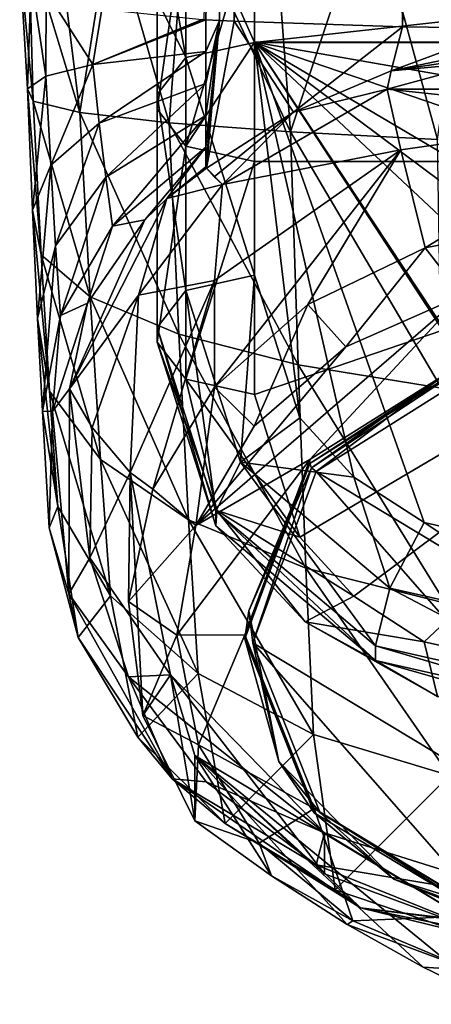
# Model space of a CAD drawing. Header units: metres. Extents: x -22 to 22, y -127 to 37.
# Tile 1 of 7: x -15 to -4, y -126 to -101. Entities that reach past the tile are written whole.
import ezdxf

# ---------------------------------------------------------------- set-up
doc = ezdxf.new("R2010")
doc.units = ezdxf.units.M
doc.layers.add('solid_12518041_051', color=7, linetype='CONTINUOUS')

msp = doc.modelspace()

# ---------------------------------------------------------------- linework, layer by layer
at = {"layer": 'solid_12518041_051'}
for points in [[(-10, -101.029099, 78.969452), (-10.049645, -101.026039, 78.994408), (-8.233313, -26.357769, 69.080688)], [(-9.651047, -101.049515, 78.8032), (-10, -101.029099, 78.969452), (-8.233313, -26.357769, 69.080688)], [(-9.275507, -101.069504, 78.640411), (-9.651047, -101.049515, 78.8032), (-8.233313, -26.357769, 69.080688)], [(-9.275507, -101.069504, 78.640411), (-8.233313, -26.357769, 69.080688), (-5.857028, -27.363571, 68.601303)], [(-4.954204, -101.208183, 77.510918), (-9.275507, -101.069504, 78.640411), (-5.857028, -27.363571, 68.601303)], [(-4.954204, -101.208183, 77.510918), (-5.857028, -27.363571, 68.601303), (-2.837704, -28.05168, 68.275414)], [(-2.281351, -101.244087, 77.218552), (-4.954204, -101.208183, 77.510918), (-2.837704, -28.05168, 68.275414)], [(-10.517767, -102.002838, 153.909897), (-10.517767, -97.637253, 152.320953), (-11.25, -97.867989, 150.568314)], [(-10.517767, -97.637253, 152.320953), (-8.75, -101.609413, 154.527466), (-8.75, -99.656616, 153.564453)], [(-10.517767, -102.002838, 153.909897), (-8.75, -101.609413, 154.527466), (-10.517767, -97.637253, 152.320953)], [(-10.517767, -102.002838, 153.909897), (-11.25, -97.867989, 150.568314), (-11.25, -100.511665, 151.21521)], [(-7.830992, -103.907997, 104.519142), (-5.780734, -97.766808, 105.538673), (-8.287358, -97.932159, 104.191978)], [(-7.830992, -103.907997, 104.519142), (-4.05922, -104.10218, 106.444923), (-5.780734, -97.766808, 105.538673)], [(-4.05922, -104.10218, 106.444923), (-3.168405, -97.671089, 106.31823), (-5.780734, -97.766808, 105.538673)], [(-10.948311, -103.680046, 101.679428), (-10.524476, -98.160164, 102.335083), (-12.452232, -98.453598, 99.945251)], [(-10.948311, -103.680046, 101.679428), (-7.830992, -103.907997, 104.519142), (-10.524476, -98.160164, 102.335083)], [(-7.830992, -103.907997, 104.519142), (-8.287358, -97.932159, 104.191978), (-10.524476, -98.160164, 102.335083)], [(-10.517767, -98.190102, 148.121658), (-11.25, -103.328766, 151.828613), (-11.25, -100.751076, 150.557434)], [(-10.517767, -104.278587, 150.337692), (-11.25, -103.328766, 151.828613), (-10.517767, -98.190102, 148.121658)], [(-10.517767, -104.278587, 150.337692), (-10.517767, -98.190102, 148.121658), (-8.75, -98.285675, 147.395691)], [(-10.517767, -104.278587, 150.337692), (-8.75, -98.285675, 147.395691), (-8.75, -101.606133, 148.208206)], [(8.75, -101.606133, 148.208206), (-8.75, -98.285675, 147.395691), (8.75, -98.285675, 147.395691)], [(-8.75, -101.606133, 148.208206), (-8.75, -98.285675, 147.395691), (8.75, -101.606133, 148.208206)], [(-13.234282, -103.414841, 98.17115), (-12.452232, -98.453598, 99.945251), (-13.808822, -98.76738, 97.389664)], [(-13.234282, -103.414841, 98.17115), (-10.948311, -103.680046, 101.679428), (-12.452232, -98.453598, 99.945251)], [(-13.234282, -103.414841, 98.17115), (-13.808822, -98.76738, 97.389664), (-14.544827, -99.084892, 94.803734)], [(-14.438915, -103.120781, 94.208611), (-14.544827, -99.084892, 94.803734), (-14.781147, -99.492867, 91.481079)], [(-14.438915, -103.120781, 94.208611), (-13.234282, -103.414841, 98.17115), (-14.544827, -99.084892, 94.803734)], [(-14.579967, -102.80172, 90.089798), (-14.781147, -99.492867, 91.481079), (-14.491087, -99.945541, 87.794304)], [(-14.579967, -102.80172, 90.089798), (-14.438915, -103.120781, 94.208611), (-14.781147, -99.492867, 91.481079)], [(8.75, -99.656616, 153.564453), (-8.75, -101.609413, 154.527466), (8.75, -101.609413, 154.527466)], [(-8.75, -99.656616, 153.564453), (-8.75, -101.609413, 154.527466), (8.75, -99.656616, 153.564453)], [(-14.111788, -102.481339, 85.975746), (-14.579967, -102.80172, 90.089798), (-14.491087, -99.945541, 87.794304)], [(-14.111788, -102.481339, 85.975746), (-14.491087, -99.945541, 87.794304), (-14.099217, -100.301804, 84.892807)], [(-12.907916, -102.182678, 82.033012), (-14.111788, -102.481339, 85.975746), (-14.099217, -100.301804, 84.892807)], [(-12.907916, -102.182678, 82.033012), (-14.099217, -100.301804, 84.892807), (-12.676723, -100.759125, 81.168251)], [(-11.25, -102.95266, 152.418976), (-11.25, -100.511665, 151.21521), (-11.25, -100.751076, 150.557434)], [(-10.517767, -102.002838, 153.909897), (-11.25, -100.511665, 151.21521), (-11.25, -102.95266, 152.418976)], [(-12.907916, -102.182678, 82.033012), (-12.676723, -100.759125, 81.168251), (-10.098722, -101.022964, 79.019409)], [(-11.25, -102.95266, 152.418976), (-11.25, -100.751076, 150.557434), (-11.25, -103.328766, 151.828613)], [(-12.907916, -102.182678, 82.033012), (-10.098722, -101.022964, 79.019409), (-10.049645, -101.026039, 78.994408)], [(-12.907916, -102.182678, 82.033012), (-10.049645, -101.026039, 78.994408), (-10, -101.029099, 78.969452)], [(-12.907916, -102.182678, 82.033012), (-10, -101.029099, 78.969452), (-10, -101.847992, 79.062561)], [(-10, -101.847992, 79.062561), (-10, -101.029099, 78.969452), (-9.651047, -101.049515, 78.8032)], [(-10, -102.667702, 79.155754), (-10, -101.847992, 79.062561), (-9.651047, -101.049515, 78.8032)], [(-10, -103.487411, 79.248947), (-10, -102.667702, 79.155754), (-9.651047, -101.049515, 78.8032)], [(-10, -104.307121, 79.342148), (-10, -103.487411, 79.248947), (-9.651047, -101.049515, 78.8032)], [(-10, -104.812363, 79.39959), (-10, -104.307121, 79.342148), (-9.651047, -101.049515, 78.8032)], [(-9.997592, -104.830772, 79.400604), (-10, -104.812363, 79.39959), (-9.651047, -101.049515, 78.8032)], [(-9.990418, -104.845062, 79.399033), (-9.997592, -104.830772, 79.400604), (-9.651047, -101.049515, 78.8032)], [(-9.990418, -104.845062, 79.399033), (-9.651047, -101.049515, 78.8032), (-9.275507, -101.069504, 78.640411)], [(-7.754391, -103.40239, 78.430656), (-9.990418, -104.845062, 79.399033), (-9.275507, -101.069504, 78.640411)], [(-7.754391, -103.40239, 78.430656), (-9.275507, -101.069504, 78.640411), (-4.954204, -101.208183, 77.510918)], [(-5.242717, -102.341202, 77.736511), (-7.754391, -103.40239, 78.430656), (-4.954204, -101.208183, 77.510918)], [(-5.242717, -102.341202, 77.736511), (-4.954204, -101.208183, 77.510918), (-2.281351, -101.244087, 77.218552)], [(-5.242717, -102.341202, 77.736511), (-2.281351, -101.244087, 77.218552), (0, -101.256813, 77.114906)], [(-5.242717, -102.341202, 77.736511), (0, -101.256813, 77.114906), (0, -101.564514, 77.195999)], [(-10.517767, -104.278587, 150.337692), (-8.75, -101.606133, 148.208206), (-8.75, -104.67202, 149.720123)], [(-10.517767, -102.002838, 153.909897), (-8.75, -107.593231, 158.339569), (-8.75, -101.609413, 154.527466)], [(-8.75, -101.606133, 148.208206), (8.75, -104.67202, 149.720123), (-8.75, -104.67202, 149.720123)], [(-8.75, -101.606133, 148.208206), (8.75, -101.606133, 148.208206), (8.75, -104.67202, 149.720123)], [(8.75, -107.593231, 158.339569), (8.75, -101.609413, 154.527466), (-8.75, -101.609413, 154.527466)], [(7.586311, -111.259216, 160.675064), (8.75, -107.593231, 158.339569), (-8.75, -101.609413, 154.527466)], [(6.201817, -112.781624, 161.644943), (7.586311, -111.259216, 160.675064), (-8.75, -101.609413, 154.527466)], [(4.396714, -113.949295, 162.38884), (6.201817, -112.781624, 161.644943), (-8.75, -101.609413, 154.527466)], [(0.05, -114.93074, 163.014084), (4.396714, -113.949295, 162.38884), (-8.75, -101.609413, 154.527466)], [(-0.05, -114.93074, 163.014084), (0.05, -114.93074, 163.014084), (-8.75, -101.609413, 154.527466)], [(-4.396714, -113.949295, 162.38884), (-0.05, -114.93074, 163.014084), (-8.75, -101.609413, 154.527466)], [(-6.201817, -112.781624, 161.644943), (-4.396714, -113.949295, 162.38884), (-8.75, -101.609413, 154.527466)], [(-7.586311, -111.259216, 160.675064), (-6.201817, -112.781624, 161.644943), (-8.75, -101.609413, 154.527466)], [(-8.75, -107.593231, 158.339569), (-7.586311, -111.259216, 160.675064), (-8.75, -101.609413, 154.527466)], [(-5.242717, -102.341202, 77.736511), (0, -101.564514, 77.195999), (-2.788099, -102.119896, 77.490067)], [(-12.739721, -103.683655, 82.137886), (-12.907916, -102.182678, 82.033012), (-10, -101.847992, 79.062561)], [(-12.739721, -103.683655, 82.137886), (-10, -101.847992, 79.062561), (-10, -102.667702, 79.155754)], [(-13.986222, -104.768356, 85.918526), (-14.111788, -102.481339, 85.975746), (-12.907916, -102.182678, 82.033012)], [(-12.739721, -103.683655, 82.137886), (-13.986222, -104.768356, 85.918526), (-12.907916, -102.182678, 82.033012)], [(-10.517767, -102.002838, 153.909897), (-11.25, -102.95266, 152.418976), (-10.517767, -107.986664, 157.722015)], [(-10.517767, -102.002838, 153.909897), (-10.517767, -107.986664, 157.722015), (-8.75, -107.593231, 158.339569)], [(-5.351287, -102.812721, 77.922989), (-2.788099, -102.119896, 77.490067), (5.350709, -102.812515, 77.922859)], [(-5.242717, -102.341202, 77.736511), (-2.788099, -102.119896, 77.490067), (-5.351287, -102.812721, 77.922989)], [(-5.242717, -102.341202, 77.736511), (-5.351287, -102.812721, 77.922989), (-7.754391, -103.40239, 78.430656)], [(-14.452474, -105.918846, 89.8601), (-14.579967, -102.80172, 90.089798), (-14.111788, -102.481339, 85.975746)], [(-13.986222, -104.768356, 85.918526), (-14.452474, -105.918846, 89.8601), (-14.111788, -102.481339, 85.975746)], [(-12.571527, -105.075516, 81.905411), (-12.739721, -103.683655, 82.137886), (-10, -102.667702, 79.155754)], [(-12.571527, -105.075516, 81.905411), (-10, -102.667702, 79.155754), (-10, -103.487411, 79.248947)], [(-14.227026, -107.067482, 93.804749), (-14.438915, -103.120781, 94.208611), (-14.579967, -102.80172, 90.089798)], [(-14.452474, -105.918846, 89.8601), (-14.227026, -107.067482, 93.804749), (-14.579967, -102.80172, 90.089798)], [(-11.25, -108.936485, 156.231094), (-11.25, -102.95266, 152.418976), (-11.25, -103.328766, 151.828613)], [(-10.517767, -107.986664, 157.722015), (-11.25, -102.95266, 152.418976), (-11.25, -108.936485, 156.231094)], [(-4.993445, -104.372498, 78.897644), (-9.573549, -105.2612, 79.452965), (-5.351287, -102.812721, 77.922989)], [(-7.754391, -103.40239, 78.430656), (-5.351287, -102.812721, 77.922989), (-9.573549, -105.2612, 79.452965)], [(1.131407, -103.494911, 78.349266), (-5.351287, -102.812721, 77.922989), (5.350709, -102.812515, 77.922859)], [(1.131407, -103.494911, 78.349266), (-4.993445, -104.372498, 78.897644), (-5.351287, -102.812721, 77.922989)], [(-12.972812, -108.146187, 97.598877), (-13.234282, -103.414841, 98.17115), (-14.438915, -103.120781, 94.208611)], [(-14.227026, -107.067482, 93.804749), (-12.972812, -108.146187, 97.598877), (-14.438915, -103.120781, 94.208611)], [(-10.699334, -109.105392, 100.987), (-10.948311, -103.680046, 101.679428), (-13.234282, -103.414841, 98.17115)], [(-12.972812, -108.146187, 97.598877), (-10.699334, -109.105392, 100.987), (-13.234282, -103.414841, 98.17115)], [(-11.25, -109.312592, 155.640717), (-11.25, -108.936485, 156.231094), (-11.25, -103.328766, 151.828613)], [(-10.517767, -104.278587, 150.337692), (-11.25, -109.312592, 155.640717), (-11.25, -103.328766, 151.828613)], [(-9.791628, -105.068321, 79.385086), (-9.990418, -104.845062, 79.399033), (-7.754391, -103.40239, 78.430656)], [(-9.791628, -105.068321, 79.385086), (-7.754391, -103.40239, 78.430656), (-9.573549, -105.2612, 79.452965)], [(-13.860657, -106.837135, 85.186623), (-13.986222, -104.768356, 85.918526), (-12.739721, -103.683655, 82.137886)], [(-12.571527, -105.075516, 81.905411), (-13.860657, -106.837135, 85.186623), (-12.739721, -103.683655, 82.137886)], [(-12.571527, -105.075516, 81.905411), (-10, -103.487411, 79.248947), (-12.403333, -106.330757, 81.504662)], [(-12.403333, -106.330757, 81.504662), (-10, -103.487411, 79.248947), (-10, -104.307121, 79.342148)], [(-7.632876, -109.898682, 103.781357), (-7.830992, -103.907997, 104.519142), (-10.948311, -103.680046, 101.679428)], [(-10.699334, -109.105392, 100.987), (-7.632876, -109.898682, 103.781357), (-10.948311, -103.680046, 101.679428)], [(-4.372305, -106.893219, 74.366615), (-4.993445, -104.372498, 78.897644), (1.131407, -103.494911, 78.349266)], [(-4.372305, -106.893219, 74.366615), (1.131407, -103.494911, 78.349266), (-0.995277, -106.228729, 73.951393)], [(-3.95515, -110.498024, 105.77639), (-4.05922, -104.10218, 106.444923), (-7.830992, -103.907997, 104.519142)], [(-7.632876, -109.898682, 103.781357), (-3.95515, -110.498024, 105.77639), (-7.830992, -103.907997, 104.519142)], [(-11.569018, -106.172577, 80.518494), (-12.403333, -106.330757, 81.504662), (-10, -104.307121, 79.342148)], [(-11.007946, -105.618317, 80.064903), (-11.569018, -106.172577, 80.518494), (-10, -104.307121, 79.342148)], [(-10.517767, -110.262413, 154.149811), (-11.25, -109.312592, 155.640717), (-10.517767, -104.278587, 150.337692)], [(-11.007946, -105.618317, 80.064903), (-10, -104.307121, 79.342148), (-10, -104.812363, 79.39959)], [(-10.517767, -110.262413, 154.149811), (-10.517767, -104.278587, 150.337692), (-8.75, -104.67202, 149.720123)], [(-4.993445, -104.372498, 78.897644), (-9.780308, -107.729591, 80.995392), (-9.573549, -105.2612, 79.452965)], [(-9.780308, -110.473679, 76.603935), (-9.780308, -107.729591, 80.995392), (-4.993445, -104.372498, 78.897644)], [(-7.38442, -108.348663, 75.276077), (-9.780308, -110.473679, 76.603935), (-4.993445, -104.372498, 78.897644)], [(-7.38442, -108.348663, 75.276077), (-4.993445, -104.372498, 78.897644), (-4.372305, -106.893219, 74.366615)], [(-10.517767, -110.262413, 154.149811), (-8.75, -104.67202, 149.720123), (-8.75, -110.655838, 153.532242)], [(-8.75, -110.655838, 153.532242), (-8.75, -104.67202, 149.720123), (8.75, -104.67202, 149.720123)], [(-7.586311, -114.321823, 155.867737), (-8.75, -110.655838, 153.532242), (8.75, -104.67202, 149.720123)], [(-6.201817, -115.844231, 156.837616), (-7.586311, -114.321823, 155.867737), (8.75, -104.67202, 149.720123)], [(-4.396714, -117.011902, 157.581497), (-6.201817, -115.844231, 156.837616), (8.75, -104.67202, 149.720123)], [(-0.05, -117.993347, 158.206757), (-4.396714, -117.011902, 157.581497), (8.75, -104.67202, 149.720123)], [(-14.32498, -108.708618, 88.61837), (-14.452474, -105.918846, 89.8601), (-13.986222, -104.768356, 85.918526)], [(-13.860657, -106.837135, 85.186623), (-14.32498, -108.708618, 88.61837), (-13.986222, -104.768356, 85.918526)], [(-11.007946, -105.618317, 80.064903), (-10, -104.812363, 79.39959), (-9.997592, -104.830772, 79.400604)], [(-11.007946, -105.618317, 80.064903), (-9.997592, -104.830772, 79.400604), (-9.990418, -104.845062, 79.399033)], [(-11.007946, -105.618317, 80.064903), (-9.990418, -104.845062, 79.399033), (-9.573549, -105.2612, 79.452965)], [(-9.791628, -105.068321, 79.385086), (-9.573549, -105.2612, 79.452965), (-9.990418, -104.845062, 79.399033)], [(-12.571527, -105.075516, 81.905411), (-13.735091, -108.632675, 84.118172), (-13.860657, -106.837135, 85.186623)], [(-12.571527, -105.075516, 81.905411), (-12.403333, -106.330757, 81.504662), (-13.735091, -108.632675, 84.118172)], [(-9.780308, -107.729591, 80.995392), (-11.729712, -108.108856, 81.232384), (-9.573549, -105.2612, 79.452965)], [(-11.007946, -105.618317, 80.064903), (-9.573549, -105.2612, 79.452965), (-11.729712, -108.108856, 81.232384)], [(-13.506844, -110.517143, 83.131912), (-11.007946, -105.618317, 80.064903), (-11.729712, -108.108856, 81.232384)], [(-13.506844, -110.517143, 83.131912), (-11.569018, -106.172577, 80.518494), (-11.007946, -105.618317, 80.064903)], [(-14.015137, -110.577713, 92.051521), (-14.227026, -107.067482, 93.804749), (-14.452474, -105.918846, 89.8601)], [(-14.32498, -108.708618, 88.61837), (-14.015137, -110.577713, 92.051521), (-14.452474, -105.918846, 89.8601)], [(-13.506844, -110.517143, 83.131912), (-13.045132, -108.312622, 82.192947), (-11.569018, -106.172577, 80.518494)], [(-11.569018, -106.172577, 80.518494), (-13.045132, -108.312622, 82.192947), (-12.403333, -106.330757, 81.504662)], [(-4.372305, -106.893219, 74.366615), (-0.995277, -106.228729, 73.951393), (-3.426983, -108.111832, 74.277084)], [(-13.045132, -108.312622, 82.192947), (-13.735091, -108.632675, 84.118172), (-12.403333, -106.330757, 81.504662)], [(-13.860657, -106.837135, 85.186623), (-14.197487, -111.088539, 86.871811), (-14.32498, -108.708618, 88.61837)], [(-13.860657, -106.837135, 85.186623), (-13.735091, -108.632675, 84.118172), (-14.197487, -111.088539, 86.871811)], [(-7.38442, -108.348663, 75.276077), (-4.372305, -106.893219, 74.366615), (-6.407991, -109.432884, 75.10257)], [(-4.372305, -106.893219, 74.366615), (-3.426983, -108.111832, 74.277084), (-6.407991, -109.432884, 75.10257)], [(-12.71134, -112.331947, 95.33989), (-12.972812, -108.146187, 97.598877), (-14.227026, -107.067482, 93.804749)], [(-14.015137, -110.577713, 92.051521), (-12.71134, -112.331947, 95.33989), (-14.227026, -107.067482, 93.804749)], [(-11.946545, -112.666672, 84.080421), (-11.729712, -108.108856, 81.232384), (-9.780308, -107.729591, 80.995392)], [(-11.359865, -113.090866, 78.239334), (-11.946545, -112.666672, 84.080421), (-9.780308, -107.729591, 80.995392)], [(-9.780308, -110.473679, 76.603935), (-11.359865, -113.090866, 78.239334), (-9.780308, -107.729591, 80.995392)], [(-10.517767, -107.986664, 157.722015), (-9.115352, -112.400871, 160.53418), (-8.75, -107.593231, 158.339569)], [(-9.115352, -112.400871, 160.53418), (-7.586311, -111.259216, 160.675064), (-8.75, -107.593231, 158.339569)], [(-10.517767, -107.986664, 157.722015), (-11.25, -108.936485, 156.231094), (-9.749484, -113.659477, 159.239975)], [(-10.517767, -107.986664, 157.722015), (-9.749484, -113.659477, 159.239975), (-9.115352, -112.400871, 160.53418)], [(-13.506844, -110.517143, 83.131912), (-11.729712, -108.108856, 81.232384), (-12.921159, -111.50309, 83.353333)], [(-10.450356, -113.87603, 98.270531), (-10.699334, -109.105392, 100.987), (-12.972812, -108.146187, 97.598877)], [(-12.71134, -112.331947, 95.33989), (-10.450356, -113.87603, 98.270531), (-12.972812, -108.146187, 97.598877)], [(-11.946545, -112.666672, 84.080421), (-12.921159, -111.50309, 83.353333), (-11.729712, -108.108856, 81.232384)], [(-3.426983, -108.111832, 74.277084), (-10.257478, -114.024834, 77.971939), (-6.407991, -109.432884, 75.10257)], [(-7.33523, -112.330261, 76.913055), (-10.257478, -114.024834, 77.971939), (-3.426983, -108.111832, 74.277084)], [(-2.869026, -109.518456, 75.156044), (-7.33523, -112.330261, 76.913055), (-3.426983, -108.111832, 74.277084)], [(-13.045132, -108.312622, 82.192947), (-13.939577, -111.09845, 84.162231), (-13.735091, -108.632675, 84.118172)], [(-13.506844, -110.517143, 83.131912), (-13.939577, -111.09845, 84.162231), (-13.045132, -108.312622, 82.192947)], [(-7.38442, -108.348663, 75.276077), (-8.761516, -111.470345, 76.375717), (-9.780308, -110.473679, 76.603935)], [(-7.38442, -108.348663, 75.276077), (-6.407991, -109.432884, 75.10257), (-8.761516, -111.470345, 76.375717)], [(-14.32498, -108.708618, 88.61837), (-14.197487, -111.088539, 86.871811), (-13.803248, -113.541473, 89.625183)], [(-14.32498, -108.708618, 88.61837), (-13.803248, -113.541473, 89.625183), (-14.015137, -110.577713, 92.051521)], [(-13.939577, -111.09845, 84.162231), (-14.197487, -111.088539, 86.871811), (-13.735091, -108.632675, 84.118172)], [(-9.749484, -114.035583, 158.649597), (-11.25, -108.936485, 156.231094), (-11.25, -109.312592, 155.640717)], [(-9.749484, -114.035583, 158.649597), (-9.749484, -113.659477, 159.239975), (-11.25, -108.936485, 156.231094)], [(-7.434761, -115.125557, 100.682182), (-7.632876, -109.898682, 103.781357), (-10.699334, -109.105392, 100.987)], [(-10.450356, -113.87603, 98.270531), (-7.434761, -115.125557, 100.682182), (-10.699334, -109.105392, 100.987)], [(-9.720956, -113.640907, 156.302139), (-9.749484, -114.035583, 158.649597), (-11.25, -109.312592, 155.640717)], [(-9.720956, -113.640907, 156.302139), (-11.25, -109.312592, 155.640717), (-10.517767, -110.262413, 154.149811)], [(-6.407991, -109.432884, 75.10257), (-10.257478, -114.024834, 77.971939), (-8.761516, -111.470345, 76.375717)], [(-7.33523, -112.436241, 76.743446), (-7.33523, -112.330261, 76.913055), (-2.869026, -109.518456, 75.156044)], [(-2.869129, -109.624458, 74.986443), (-7.33523, -112.436241, 76.743446), (-2.869026, -109.518456, 75.156044)], [(-2.869129, -109.624458, 74.986443), (-7.287488, -112.53997, 76.641495), (-7.33523, -112.436241, 76.743446)], [(-2.869129, -109.624458, 74.986443), (-3.720708, -110.038536, 75.07843), (-7.287488, -112.53997, 76.641495)], [(-3.851081, -116.020943, 102.409126), (-3.95515, -110.498024, 105.77639), (-7.632876, -109.898682, 103.781357)], [(-7.434761, -115.125557, 100.682182), (-3.851081, -116.020943, 102.409126), (-7.632876, -109.898682, 103.781357)], [(-3.720708, -110.038536, 75.07843), (-7.172225, -112.640503, 76.635246), (-7.287488, -112.53997, 76.641495)], [(-7.172225, -112.640503, 76.635246), (-2.808587, -109.892136, 74.91787), (7.172225, -121.288795, 82.039299)], [(-3.720708, -110.038536, 75.07843), (-2.808587, -109.892136, 74.91787), (-7.172225, -112.640503, 76.635246)], [(-10.517767, -110.262413, 154.149811), (-8.75, -110.655838, 153.532242), (-7.586311, -114.321823, 155.867737)], [(-9.720956, -113.640907, 156.302139), (-10.517767, -110.262413, 154.149811), (-7.586311, -114.321823, 155.867737)], [(-13.517756, -115.777374, 86.418869), (-13.939577, -111.09845, 84.162231), (-13.506844, -110.517143, 83.131912)], [(-13.517756, -115.777374, 86.418869), (-13.506844, -110.517143, 83.131912), (-12.98424, -114.859535, 85.450676)], [(-13.506844, -110.517143, 83.131912), (-12.921159, -111.50309, 83.353333), (-12.98424, -114.859535, 85.450676)], [(-10.257478, -114.024834, 77.971939), (-11.359865, -113.090866, 78.239334), (-9.780308, -110.473679, 76.603935)], [(-8.761516, -111.470345, 76.375717), (-10.257478, -114.024834, 77.971939), (-9.780308, -110.473679, 76.603935)], [(-14.015137, -110.577713, 92.051521), (-13.803248, -113.541473, 89.625183), (-12.449868, -115.834618, 92.239525)], [(-14.015137, -110.577713, 92.051521), (-12.449868, -115.834618, 92.239525), (-12.71134, -112.331947, 95.33989)], [(-14.024767, -114.083267, 86.119965), (-13.803248, -113.541473, 89.625183), (-14.197487, -111.088539, 86.871811)], [(-13.939577, -111.09845, 84.162231), (-14.024767, -114.083267, 86.119965), (-14.197487, -111.088539, 86.871811)], [(-13.517756, -115.777374, 86.418869), (-14.024767, -114.083267, 86.119965), (-13.939577, -111.09845, 84.162231)], [(-9.115352, -112.400871, 160.53418), (-6.201817, -112.781624, 161.644943), (-7.586311, -111.259216, 160.675064)], [(-11.946545, -112.666672, 84.080421), (-12.98424, -114.859535, 85.450676), (-12.921159, -111.50309, 83.353333)], [(-12.71134, -112.331947, 95.33989), (-12.449868, -115.834618, 92.239525), (-10.20138, -117.826965, 94.544403)], [(-12.71134, -112.331947, 95.33989), (-10.20138, -117.826965, 94.544403), (-10.450356, -113.87603, 98.270531)], [(-7.33523, -112.330261, 76.913055), (-10.749408, -116.84655, 79.735146), (-10.257478, -114.024834, 77.971939)], [(-8.99951, -116.831345, 79.725647), (-10.749408, -116.84655, 79.735146), (-7.33523, -112.330261, 76.913055)], [(-8.999523, -116.937241, 79.555977), (-8.99951, -116.831345, 79.725647), (-7.33523, -112.330261, 76.913055)], [(-8.999523, -116.937241, 79.555977), (-7.33523, -112.330261, 76.913055), (-7.33523, -112.436241, 76.743446)], [(-9.115352, -112.400871, 160.53418), (-9.749484, -113.659477, 159.239975), (-5.65, -117.116943, 161.442627)], [(-9.115352, -112.400871, 160.53418), (-5.283884, -115.632301, 162.592819), (-6.201817, -112.781624, 161.644943)], [(-9.115352, -112.400871, 160.53418), (-5.65, -117.116943, 161.442627), (-5.283884, -115.632301, 162.592819)], [(-8.90159, -116.218674, 78.940208), (-8.999523, -116.937241, 79.555977), (-7.33523, -112.436241, 76.743446)], [(-8.90159, -116.218674, 78.940208), (-7.33523, -112.436241, 76.743446), (-7.287488, -112.53997, 76.641495)], [(-8.90159, -116.218674, 78.940208), (-7.287488, -112.53997, 76.641495), (-8.799551, -117.038666, 79.383522)], [(-7.287488, -112.53997, 76.641495), (-7.172225, -112.640503, 76.635246), (-8.799551, -117.038666, 79.383522)], [(-11.946545, -112.666672, 84.080421), (-10.911715, -117.86084, 87.326096), (-12.98424, -114.859535, 85.450676)], [(-11.991248, -115.981659, 80.0457), (-11.62184, -118.904877, 81.87233), (-11.946545, -112.666672, 84.080421)], [(-11.359865, -113.090866, 78.239334), (-11.991248, -115.981659, 80.0457), (-11.946545, -112.666672, 84.080421)], [(-11.62184, -118.904877, 81.87233), (-10.911715, -117.86084, 87.326096), (-11.946545, -112.666672, 84.080421)], [(2.808587, -124.037163, 83.756668), (-8.799551, -117.038666, 79.383522), (-7.172225, -112.640503, 76.635246)], [(2.808587, -124.037163, 83.756668), (-7.172225, -112.640503, 76.635246), (7.172225, -121.288795, 82.039299)], [(-5.283884, -115.632301, 162.592819), (-4.396714, -113.949295, 162.38884), (-6.201817, -112.781624, 161.644943)], [(-10.257478, -114.024834, 77.971939), (-11.991248, -115.981659, 80.0457), (-11.359865, -113.090866, 78.239334)], [(-14.024767, -114.083267, 86.119965), (-13.279607, -116.901146, 87.937164), (-13.803248, -113.541473, 89.625183)], [(-13.279607, -116.901146, 87.937164), (-12.449868, -115.834618, 92.239525), (-13.803248, -113.541473, 89.625183)], [(-9.720956, -113.640907, 156.302139), (-7.451829, -116.505051, 158.126801), (-9.749484, -114.035583, 158.649597)], [(-5.65, -117.493057, 160.852249), (-5.65, -117.116943, 161.442627), (-9.749484, -113.659477, 159.239975)], [(-9.749484, -114.035583, 158.649597), (-5.65, -117.493057, 160.852249), (-9.749484, -113.659477, 159.239975)], [(-9.720956, -113.640907, 156.302139), (-7.586311, -114.321823, 155.867737), (-6.201817, -115.844231, 156.837616)], [(-9.720956, -113.640907, 156.302139), (-6.201817, -115.844231, 156.837616), (-7.451829, -116.505051, 158.126801)], [(-13.517756, -115.777374, 86.418869), (-13.279607, -116.901146, 87.937164), (-14.024767, -114.083267, 86.119965)], [(-10.257478, -114.024834, 77.971939), (-10.749408, -116.84655, 79.735146), (-11.991248, -115.981659, 80.0457)], [(-10.450356, -113.87603, 98.270531), (-10.20138, -117.826965, 94.544403), (-7.236645, -119.396103, 96.405075)], [(-10.450356, -113.87603, 98.270531), (-7.236645, -119.396103, 96.405075), (-7.434761, -115.125557, 100.682182)], [(-7.451829, -116.505051, 158.126801), (-5.65, -117.493057, 160.852249), (-9.749484, -114.035583, 158.649597)], [(-5.283884, -115.632301, 162.592819), (-0.05, -116.815086, 163.346344), (-4.396714, -113.949295, 162.38884)], [(-0.05, -116.815086, 163.346344), (-0.05, -114.93074, 163.014084), (-4.396714, -113.949295, 162.38884)], [(-13.517756, -115.777374, 86.418869), (-12.98424, -114.859535, 85.450676), (-11.98427, -117.916878, 87.361107)], [(-10.911715, -117.86084, 87.326096), (-11.98427, -117.916878, 87.361107), (-12.98424, -114.859535, 85.450676)], [(-7.434761, -115.125557, 100.682182), (-7.236645, -119.396103, 96.405075), (-3.747011, -120.450905, 97.695648)], [(-7.434761, -115.125557, 100.682182), (-3.747011, -120.450905, 97.695648), (-3.851081, -116.020943, 102.409126)], [(-10.863596, -120.537971, 89.393623), (-13.517756, -115.777374, 86.418869), (-11.98427, -117.916878, 87.361107)], [(-10.863596, -120.537971, 89.393623), (-13.279607, -116.901146, 87.937164), (-13.517756, -115.777374, 86.418869)], [(-13.279607, -116.901146, 87.937164), (-11.752561, -119.46785, 89.593155), (-12.449868, -115.834618, 92.239525)], [(-11.752561, -119.46785, 89.593155), (-10.20138, -117.826965, 94.544403), (-12.449868, -115.834618, 92.239525)], [(-7.451829, -116.505051, 158.126801), (-6.201817, -115.844231, 156.837616), (-4.396714, -117.011902, 157.581497)], [(-5.283884, -115.632301, 162.592819), (-5.65, -117.116943, 161.442627), (-0.05, -118.382469, 162.248856)], [(-5.283884, -115.632301, 162.592819), (-0.05, -118.382469, 162.248856), (-0.05, -116.815086, 163.346344)], [(-10.749408, -116.84655, 79.735146), (-11.62184, -118.904877, 81.87233), (-11.991248, -115.981659, 80.0457)], [(-8.90159, -116.218674, 78.940208), (-8.13052, -120.088943, 81.35862), (-8.999523, -116.937241, 79.555977)], [(-8.90159, -116.218674, 78.940208), (-8.799551, -117.038666, 79.383522), (-8.13052, -120.088943, 81.35862)], [(-7.451829, -116.505051, 158.126801), (-4.396714, -117.011902, 157.581497), (-4.055841, -118.418816, 159.346008)], [(-7.451829, -116.505051, 158.126801), (-4.055841, -118.418816, 159.346008), (-5.65, -117.493057, 160.852249)], [(-10.749408, -116.84655, 79.735146), (-10.189099, -119.658997, 81.492554), (-11.62184, -118.904877, 81.87233)], [(-8.99951, -116.831345, 79.725647), (-10.189099, -119.658997, 81.492554), (-10.749408, -116.84655, 79.735146)], [(-8.99951, -116.831345, 79.725647), (-7.226426, -121.302094, 82.519279), (-10.189099, -119.658997, 81.492554)], [(-8.999523, -116.937241, 79.555977), (-7.226304, -121.408226, 82.349762), (-8.99951, -116.831345, 79.725647)], [(-7.226304, -121.408226, 82.349762), (-7.226426, -121.302094, 82.519279), (-8.99951, -116.831345, 79.725647)], [(-10.863596, -120.537971, 89.393623), (-11.752561, -119.46785, 89.593155), (-13.279607, -116.901146, 87.937164)], [(-8.13052, -120.088943, 81.35862), (-7.226304, -121.408226, 82.349762), (-8.999523, -116.937241, 79.555977)], [(-2.631793, -124.085907, 83.787125), (-7.066452, -121.412262, 82.116447), (-8.799551, -117.038666, 79.383522)], [(-8.13052, -120.088943, 81.35862), (-8.799551, -117.038666, 79.383522), (-7.066452, -121.412262, 82.116447)], [(2.808587, -124.037163, 83.756668), (-2.631793, -124.085907, 83.787125), (-8.799551, -117.038666, 79.383522)], [(-5.65, -117.116943, 161.442627), (-0.05, -118.758575, 161.658478), (-0.05, -118.382469, 162.248856)], [(-5.65, -117.493057, 160.852249), (-0.05, -118.758575, 161.658478), (-5.65, -117.116943, 161.442627)], [(-4.055841, -118.418816, 159.346008), (-4.396714, -117.011902, 157.581497), (-0.05, -117.993347, 158.206757)], [(-0.05, -119.090836, 159.774124), (-0.05, -118.758575, 161.658478), (-5.65, -117.493057, 160.852249)], [(-4.055841, -118.418816, 159.346008), (-0.05, -119.090836, 159.774124), (-5.65, -117.493057, 160.852249)], [(-10.911715, -117.86084, 87.326096), (-6.953099, -121.920326, 89.862747), (-11.98427, -117.916878, 87.361107)], [(-11.752561, -119.46785, 89.593155), (-9.50395, -121.684128, 91.014656), (-10.20138, -117.826965, 94.544403)], [(-11.62184, -118.904877, 81.87233), (-10.2824, -121.616653, 83.566833), (-10.911715, -117.86084, 87.326096)], [(-6.953099, -122.980164, 88.166649), (-6.953099, -121.920326, 89.862747), (-10.911715, -117.86084, 87.326096)], [(-10.2824, -119.932411, 86.262199), (-6.953099, -122.980164, 88.166649), (-10.911715, -117.86084, 87.326096)], [(-10.2824, -121.616653, 83.566833), (-10.2824, -119.932411, 86.262199), (-10.911715, -117.86084, 87.326096)], [(-9.50395, -121.684128, 91.014656), (-7.236645, -119.396103, 96.405075), (-10.20138, -117.826965, 94.544403)], [(-6.953099, -121.920326, 89.862747), (-9.996079, -120.615845, 89.047615), (-11.98427, -117.916878, 87.361107)], [(-10.863596, -120.537971, 89.393623), (-11.98427, -117.916878, 87.361107), (-9.996079, -120.615845, 89.047615)], [(-10.189099, -119.658997, 81.492554), (-10.2824, -121.616653, 83.566833), (-11.62184, -118.904877, 81.87233)], [(-9.50395, -121.684128, 91.014656), (-6.682685, -123.389198, 92.094788), (-7.236645, -119.396103, 96.405075)], [(-6.682685, -123.389198, 92.094788), (-3.747011, -120.450905, 97.695648), (-7.236645, -119.396103, 96.405075)], [(-10.863596, -120.537971, 89.393623), (-9.50395, -121.684128, 91.014656), (-11.752561, -119.46785, 89.593155)], [(-10.189099, -119.658997, 81.492554), (-8.631463, -122.186813, 83.072113), (-10.2824, -121.616653, 83.566833)], [(-7.226426, -121.302094, 82.519279), (-8.631463, -122.186813, 83.072113), (-10.189099, -119.658997, 81.492554)], [(-10.2824, -119.932411, 86.262199), (-2.464949, -126.329811, 86.51194), (-2.464949, -124.645561, 89.207306)], [(-4.428429, -125.373665, 85.407928), (-2.464949, -126.329811, 86.51194), (-10.2824, -119.932411, 86.262199)], [(-10.2824, -119.932411, 86.262199), (-2.464949, -124.645561, 89.207306), (-6.953099, -122.980164, 88.166649)], [(-8.318918, -123.028084, 83.942245), (-10.2824, -119.932411, 86.262199), (-10.2824, -121.616653, 83.566833)], [(-6.373674, -124.279182, 84.549767), (-10.2824, -119.932411, 86.262199), (-8.318918, -123.028084, 83.942245)], [(-4.428429, -125.373665, 85.407928), (-10.2824, -119.932411, 86.262199), (-6.373674, -124.279182, 84.549767)], [(-8.13052, -120.088943, 81.35862), (-7.066452, -121.412262, 82.116447), (-5.180882, -123.113747, 83.248726)], [(-8.13052, -120.088943, 81.35862), (-5.180882, -123.113747, 83.248726), (-7.226304, -121.408226, 82.349762)], [(-10.863596, -120.537971, 89.393623), (-9.996079, -120.615845, 89.047615), (-7.172697, -122.74691, 90.379257)], [(-6.037028, -123.850746, 91.463669), (-10.863596, -120.537971, 89.393623), (-7.172697, -122.74691, 90.379257)], [(-6.037028, -123.850746, 91.463669), (-9.50395, -121.684128, 91.014656), (-10.863596, -120.537971, 89.393623)], [(-6.953099, -121.920326, 89.862747), (-7.172697, -122.74691, 90.379257), (-9.996079, -120.615845, 89.047615)], [(-6.682685, -123.389198, 92.094788), (-3.452117, -124.482422, 92.768578), (-3.747011, -120.450905, 97.695648)], [(-7.226426, -121.302094, 82.519279), (-6.228818, -124.182877, 84.319389), (-8.631463, -122.186813, 83.072113)], [(-7.226426, -121.302094, 82.519279), (-2.69267, -124.0355, 84.227303), (-6.228818, -124.182877, 84.319389)], [(-2.692882, -124.141434, 84.057663), (-2.69267, -124.0355, 84.227303), (-7.226426, -121.302094, 82.519279)], [(-7.226304, -121.408226, 82.349762), (-2.692882, -124.141434, 84.057663), (-7.226426, -121.302094, 82.519279)], [(-5.180882, -123.113747, 83.248726), (-2.692882, -124.141434, 84.057663), (-7.226304, -121.408226, 82.349762)], [(-5.180882, -123.113747, 83.248726), (-7.066452, -121.412262, 82.116447), (-2.631793, -124.085907, 83.787125)], [(-8.631463, -122.186813, 83.072113), (-8.318918, -123.028084, 83.942245), (-10.2824, -121.616653, 83.566833)], [(-6.037028, -123.850746, 91.463669), (-6.682685, -123.389198, 92.094788), (-9.50395, -121.684128, 91.014656)], [(-6.953099, -121.920326, 89.862747), (-1.131407, -123.757401, 91.010674), (-7.172697, -122.74691, 90.379257)], [(-2.464949, -124.645561, 89.207306), (-1.131407, -123.757401, 91.010674), (-6.953099, -121.920326, 89.862747)], [(-6.953099, -122.980164, 88.166649), (-2.464949, -124.645561, 89.207306), (-6.953099, -121.920326, 89.862747)], [(-8.631463, -122.186813, 83.072113), (-6.228818, -124.182877, 84.319389), (-8.318918, -123.028084, 83.942245)], [(-1.131407, -123.757401, 91.010674), (-3.748283, -124.120552, 91.237602), (-7.172697, -122.74691, 90.379257)], [(-6.037028, -123.850746, 91.463669), (-7.172697, -122.74691, 90.379257), (-3.748283, -124.120552, 91.237602)], [(-6.228818, -124.182877, 84.319389), (-6.373674, -124.279182, 84.549767), (-8.318918, -123.028084, 83.942245)], [(-5.180882, -123.113747, 83.248726), (-2.631793, -124.085907, 83.787125), (-0.843032, -124.482582, 84.104073)], [(-5.180882, -123.113747, 83.248726), (-0.843032, -124.482582, 84.104073), (-2.692882, -124.141434, 84.057663)], [(-6.037028, -123.850746, 91.463669), (-3.452117, -124.482422, 92.768578), (-6.682685, -123.389198, 92.094788)], [(-6.037028, -123.850746, 91.463669), (-3.748283, -124.120552, 91.237602), (0.000052, -124.622116, 91.55101)], [(0.000396, -125.074364, 92.210785), (-6.037028, -123.850746, 91.463669), (0.000052, -124.622116, 91.55101)], [(0.000399, -125.077942, 92.230499), (-3.452117, -124.482422, 92.768578), (-6.037028, -123.850746, 91.463669)], [(0.000396, -125.074364, 92.210785), (0.000399, -125.077942, 92.230499), (-6.037028, -123.850746, 91.463669)], [(-3.216417, -125.451553, 85.112152), (-6.373674, -124.279182, 84.549767), (-6.228818, -124.182877, 84.319389)], [(-2.69267, -124.0355, 84.227303), (-3.216417, -125.451553, 85.112152), (-6.228818, -124.182877, 84.319389)], [(-3.216417, -125.451553, 85.112152), (-4.428429, -125.373665, 85.407928), (-6.373674, -124.279182, 84.549767)], [(-3.216417, -125.451553, 85.112152), (-2.464949, -126.329811, 86.51194), (-4.428429, -125.373665, 85.407928)]]:
    msp.add_3dface(points, dxfattribs=at)

doc.saveas('drawing.dxf')
